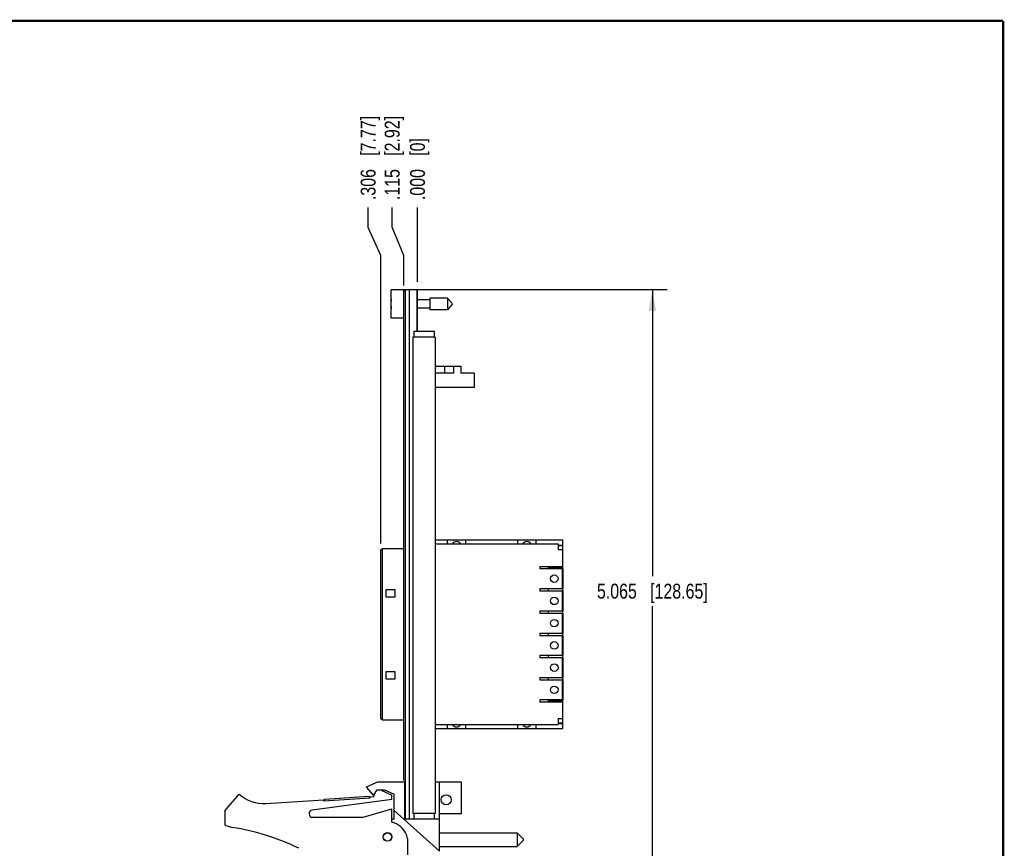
# Model space of a CAD drawing. Header units: inches. Extents: x 0.2 to 16.8, y 0.2 to 10.8.
# Tile 11 of 11: x 8.5 to 16.8, y 3.8 to 10.8. Entities that reach past the tile are written whole.
import ezdxf

# ---------------------------------------------------------------- set-up
doc = ezdxf.new("R2010")
doc.units = ezdxf.units.IN
doc.header["$LTSCALE"] = 0.935
doc.header["$MEASUREMENT"] = 0
doc.layers.get('0').update_dxf_attribs({"linetype": 'CONTINUOUS'})
doc.layers.add('DIMENSIONS', color=7, linetype='CONTINUOUS')
doc.styles.get("Standard").update_dxf_attribs({"font": 'txt', "width": 0.8})
doc.dimstyles.new('DIMSTYLE_1', dxfattribs={"dimtxt": 0.125, "dimasz": 0.18, "dimexe": 0.18, "dimexo": 0.0625, "dimgap": 0.09, "dimtad": 0, "dimtih": 1, "dimtoh": 1, "dimdec": 3, "dimzin": 4, "dimdsep": 46, "dimtxsty": 'STANDARD', "dimblk": '_FILLED', "dimblk1": '_FILLED', "dimblk2": '_FILLED', "dimcen": 0.09, "dimadec": 0, "dimazin": 0, "dimtp": 0.01, "dimtm": 0.01, "dimtfac": 1, "dimtdec": 3, "dimtofl": 0, "dimtmove": 0, "dimatfit": 3, "dimldrblk": '_FILLED', "dimfxl": 1, "dimtolj": 1, "dimtzin": 4, "dimarcsym": 0})
doc.dimstyles.new('DIMSTYLE_2', dxfattribs={"dimtxt": 0.125, "dimasz": 0.18, "dimexe": 0.18, "dimexo": 0.0625, "dimgap": 0.09, "dimtad": 0, "dimtih": 1, "dimtoh": 1, "dimdec": 3, "dimzin": 4, "dimdsep": 46, "dimtxsty": 'STANDARD', "dimblk": '_FILLED', "dimblk1": '_FILLED', "dimblk2": '_FILLED', "dimcen": 0.09, "dimadec": 0, "dimazin": 0, "dimtp": 0.01, "dimtm": 0.01, "dimtfac": 1, "dimtdec": 3, "dimtofl": 0, "dimtmove": 0, "dimatfit": 3, "dimldrblk": '_FILLED', "dimfxl": 1, "dimtolj": 1, "dimtzin": 4, "dimarcsym": 0})

# ---------------------------------------------------------------- blocks, each defined once
blk = doc.blocks.new('*D9')
at = {"layer": 'DIMENSIONS', "color": 2, "linetype": 'CONTINUOUS'}
blk.add_line((11.837, 8.5669), (11.837, 9.1919), dxfattribs=at)
at = {"layer": 'DIMENSIONS', "color": 2, "linetype": 'CONTINUOUS', "insert": (11.7745, 9.2544), "char_height": 0.125, "width": 0.825, "attachment_point": 1, "rotation": 90, "line_spacing_factor": 0.9}
blk.add_mtext('.000{\\Ftxt.shx;\\W1.000000;\\H0.125000; }[0]', dxfattribs=at)
blk = doc.blocks.new('_FILLED')
at = {"color": 0, "linetype": 'BYBLOCK'}
blk.add_solid([(0, 0), (-1, 0.174), (-1, -0.174)], dxfattribs=at)
blk = doc.blocks.new('*D10')
at = {"layer": 'DIMENSIONS', "color": 2, "linetype": 'CONTINUOUS'}
for p, q in [((11.6248, 9.0275), (11.6248, 9.1919)), ((11.722, 8.79), (11.6248, 9.0275)), ((11.722, 8.5369), (11.722, 8.79))]:
    blk.add_line(p, q, dxfattribs=at)
at = {"layer": 'DIMENSIONS', "color": 2, "linetype": 'CONTINUOUS', "insert": (11.5623, 9.2544), "char_height": 0.125, "width": 1.125, "attachment_point": 1, "rotation": 90, "line_spacing_factor": 0.9}
blk.add_mtext('.115{\\Ftxt.shx;\\W1.000000;\\H0.125000; }[2.92]', dxfattribs=at)
blk = doc.blocks.new('*D11')
at = {"layer": 'DIMENSIONS', "color": 2, "linetype": 'CONTINUOUS'}
for p, q in [((11.4231, 9.0247), (11.4231, 9.1919)), ((11.531, 8.789), (11.4231, 9.0247)), ((11.531, 6.3715), (11.531, 8.789))]:
    blk.add_line(p, q, dxfattribs=at)
at = {"layer": 'DIMENSIONS', "color": 2, "linetype": 'CONTINUOUS', "insert": (11.3606, 9.2544), "char_height": 0.125, "width": 1.125, "attachment_point": 1, "rotation": 90, "line_spacing_factor": 0.9}
blk.add_mtext('.306{\\Ftxt.shx;\\W1.000000;\\H0.125000; }[7.77]', dxfattribs=at)
blk = doc.blocks.new('*D12')
at = {"layer": 'DIMENSIONS', "color": 2, "linetype": 'CONTINUOUS'}
for p, q in [((11.8295, 8.5044), (13.9324, 8.5044)), ((13.8074, 8.5044), (13.8074, 6.097)), ((13.8074, 3.4396), (13.8074, 5.847)), ((11.7995, 3.4396), (13.9324, 3.4396))]:
    blk.add_line(p, q, dxfattribs=at)
at = {"layer": 'DIMENSIONS', "color": 2, "linetype": 'CONTINUOUS', "xscale": 0.18, "yscale": 0.18, "zscale": 0.18}
for p, rotation in [((13.8074, 8.5044), 90), ((13.8074, 3.4396), 270)]:
    blk.add_blockref('_FILLED', p, dxfattribs=dict(at, rotation=rotation))
at = {"layer": 'DIMENSIONS', "color": 2, "linetype": 'CONTINUOUS', "insert": (13.8074, 6.0345), "char_height": 0.125, "width": 1.425, "attachment_point": 2, "line_spacing_factor": 0.9}
blk.add_mtext('5.065{\\Ftxt.shx;\\W1.000000;\\H0.125000; }[128.65]', dxfattribs=at)

msp = doc.modelspace()

# ---------------------------------------------------------------- linework, layer by layer
at = {"color": 6, "linetype": 'CONTINUOUS'}
for p, q in [((11.617, 8.2639), (11.617, 8.5009)), ((11.737, 8.5009), (11.617, 8.5009)), ((11.722, 4.3844), (11.722, 8.4944)), ((11.737, 8.4944), (11.722, 8.4944)), ((11.737, 4.0614), (11.737, 8.5044)), ((11.737, 8.5044), (11.837, 8.5044)), ((11.767, 8.5044), (11.767, 4.0614)), ((11.832, 8.5044), (11.832, 8.1544)), ((11.837, 8.1544), (11.837, 8.5044)), ((11.9407, 8.4317), (11.9407, 8.3332)), ((12.0888, 8.4317), (11.9407, 8.4317)), ((12.0888, 8.4317), (12.0888, 8.3332)), ((12.1301, 8.3824), (12.0888, 8.4317)), ((11.617, 8.3962), (11.6149, 8.3962)), ((11.6149, 8.3687), (11.617, 8.3687)), ((11.9407, 8.4175), (11.837, 8.4175)), ((11.9407, 8.3474), (11.837, 8.3474)), ((12.1301, 8.3824), (12.0888, 8.3332)), ((11.722, 8.2639), (11.617, 8.2639)), ((12.0888, 8.3332), (11.9407, 8.3332)), ((11.798, 8.1044), (11.798, 4.1044)), ((11.986, 8.1044), (11.798, 8.1044)), ((11.807, 8.1544), (11.807, 8.1044)), ((11.807, 8.1544), (11.977, 8.1544)), ((11.977, 8.1544), (11.977, 8.1044)), ((11.986, 8.1044), (11.986, 4.1044)), ((11.986, 7.8602), (12.202, 7.8602)), ((12.0637, 7.8602), (12.0637, 7.8002)), ((12.139, 7.8602), (12.139, 7.8002)), ((12.202, 7.8602), (12.202, 7.8002)), ((12.139, 7.8002), (11.986, 7.8002)), ((12.312, 7.8002), (12.202, 7.8002)), ((12.312, 7.8002), (12.312, 7.6802)), ((12.312, 7.6802), (11.986, 7.6802)), ((11.986, 6.4026), (13.0574, 6.4026)), ((11.986, 6.3683), (13.016, 6.3683)), ((12.0853, 6.4026), (12.0853, 6.3683)), ((12.2428, 6.3683), (12.2428, 6.4026)), ((12.6759, 6.4026), (12.6759, 6.3683)), ((12.8334, 6.3683), (12.8334, 6.4026)), ((13.016, 6.3683), (13.016, 6.3189)), ((13.0574, 4.8179), (13.0574, 6.4026)), ((11.531, 6.3177), (11.5428, 6.3295)), ((11.531, 4.9028), (11.531, 6.3177)), ((11.5428, 6.3295), (11.722, 6.3295)), ((11.5428, 6.2803), (11.5428, 6.3295)), ((11.5428, 4.9402), (11.5428, 6.2803)), ((13.016, 6.3589), (13.0574, 6.3589)), ((13.016, 6.3543), (13.0574, 6.3543)), ((13.0554, 6.1801), (13.0554, 6.3189)), ((12.8625, 6.1801), (13.0554, 6.1801)), ((12.8625, 6.1801), (12.8625, 6.1602)), ((13.0554, 6.1602), (12.8625, 6.1602)), ((12.9349, 6.1602), (12.9349, 6.1801)), ((13.0574, 6.1703), (12.9349, 6.1703)), ((13.0519, 6.1602), (13.0519, 5.9933)), ((13.0554, 6.1602), (13.0554, 5.9933)), ((11.5704, 5.9842), (11.5704, 5.9252)), ((11.6491, 5.9842), (11.5704, 5.9842)), ((11.6491, 5.9252), (11.6491, 5.9842)), ((12.8625, 5.9933), (13.0554, 5.9933)), ((12.8625, 5.9933), (12.8625, 5.9736)), ((12.8625, 5.9736), (13.0554, 5.9736)), ((12.9349, 5.9736), (12.9349, 5.9933)), ((13.0519, 5.9736), (13.0519, 5.8067)), ((13.0554, 5.9736), (13.0554, 5.8067)), ((11.5704, 5.9252), (11.6491, 5.9252)), ((12.9349, 5.787), (12.9349, 5.8067)), ((13.0519, 5.787), (13.0519, 5.6201)), ((13.0554, 5.787), (13.0554, 5.6201)), ((12.9349, 5.6004), (12.9349, 5.6201)), ((13.0519, 5.6004), (13.0519, 5.4335)), ((13.0554, 5.6004), (13.0554, 5.4335)), ((12.9349, 5.4138), (12.9349, 5.4335)), ((13.0519, 5.4138), (13.0519, 5.2468)), ((13.0554, 5.4138), (13.0554, 5.2468)), ((11.6491, 5.2953), (11.5704, 5.2953)), ((11.5704, 5.2953), (11.5704, 5.2362)), ((11.6491, 5.2362), (11.6491, 5.2953)), ((11.5704, 5.2362), (11.6491, 5.2362)), ((12.8625, 5.2468), (13.0554, 5.2468)), ((12.8625, 5.2468), (12.8625, 5.2272)), ((12.8625, 5.2272), (13.0554, 5.2272)), ((12.9349, 5.2272), (12.9349, 5.2468)), ((13.0519, 5.2272), (13.0519, 5.0602)), ((13.0554, 5.2272), (13.0554, 5.0602)), ((13.0554, 5.0602), (12.8625, 5.0602)), ((12.8625, 5.0602), (12.8625, 5.0404)), ((13.0554, 5.0404), (12.8625, 5.0404)), ((12.9349, 5.0404), (12.9349, 5.0602)), ((12.9349, 5.0502), (13.0574, 5.0502)), ((13.0554, 4.9016), (13.0554, 5.0404)), ((11.531, 4.9028), (11.5428, 4.8909)), ((11.5428, 4.8909), (11.5428, 4.9402)), ((11.5428, 4.8909), (11.722, 4.8909)), ((13.016, 4.9016), (13.016, 4.8522)), ((11.986, 4.8522), (13.016, 4.8522)), ((11.986, 4.8179), (13.0574, 4.8179)), ((12.0853, 4.8522), (12.0853, 4.8179)), ((12.2428, 4.8179), (12.2428, 4.8522)), ((12.6759, 4.8522), (12.6759, 4.8179)), ((12.8334, 4.8179), (12.8334, 4.8522)), ((13.016, 4.8661), (13.0574, 4.8661)), ((13.016, 4.8616), (13.0574, 4.8616)), ((11.502, 4.3686), (11.407, 4.3256)), ((11.407, 4.3256), (11.467, 4.2556)), ((11.732, 4.3686), (11.502, 4.3686)), ((11.528, 4.3056), (11.622, 4.2586)), ((11.5602, 4.3056), (11.642, 4.2686)), ((12.207, 4.3687), (11.986, 4.3687)), ((12.023, 3.7896), (12.023, 4.3687)), ((12.207, 4.1057), (12.207, 4.3687)), ((10.222, 4.1286), (10.342, 4.2686)), ((10.5656, 4.1893), (11.0509, 4.2211)), ((11.622, 4.2236), (10.953, 4.1334)), ((11.0515, 4.2111), (11.4407, 4.2366)), ((11.058, 4.2265), (11.4322, 4.251)), ((11.059, 4.2116), (11.058, 4.2265)), ((11.4332, 4.2361), (11.4322, 4.251)), ((11.4401, 4.2465), (11.472, 4.2486)), ((11.472, 4.2632), (11.472, 4.2486)), ((11.622, 4.2236), (11.622, 4.2586)), ((11.642, 4.0586), (11.642, 4.2686)), ((11.382, 4.0736), (11.622, 4.1436)), ((11.622, 4.0336), (11.622, 4.1436)), ((12.023, 3.7896), (11.642, 4.1303)), ((10.222, 4.1286), (10.222, 4.0086)), ((10.957, 4.0736), (11.382, 4.0736)), ((11.642, 4.0586), (11.622, 4.0586)), ((12.023, 4.0586), (11.732, 4.0586)), ((11.737, 4.0614), (11.977, 4.0614)), ((11.986, 4.1044), (11.798, 4.1044)), ((11.807, 4.1044), (11.807, 4.0614)), ((11.837, 4.0614), (11.837, 4.0586)), ((11.977, 4.1044), (11.977, 4.0614)), ((12.023, 4.1057), (12.207, 4.1057)), ((10.222, 4.0086), (10.284, 3.9891)), ((12.023, 3.9434), (12.673, 3.9435)), ((12.723, 3.8935), (12.673, 3.9435)), ((12.673, 3.9435), (12.673, 3.8285)), ((12.723, 3.8935), (12.723, 3.8785)), ((11.757, 3.7586), (11.757, 3.8594)), ((12.023, 3.8284), (12.673, 3.8285)), ((12.723, 3.8785), (12.673, 3.8285))]:
    msp.add_line(p, q, dxfattribs=at)
at = {"color": 7, "linetype": 'CONTINUOUS'}
for p, q in [((13.0554, 6.3189), (13.016, 6.3189)), ((12.8625, 5.8067), (13.0554, 5.8067)), ((12.8625, 5.8067), (12.8625, 5.787)), ((12.8625, 5.787), (13.0554, 5.787)), ((12.8625, 5.6201), (13.0554, 5.6201)), ((12.8625, 5.6201), (12.8625, 5.6004)), ((12.8625, 5.6004), (13.0554, 5.6004)), ((12.8625, 5.4335), (13.0554, 5.4335)), ((12.8625, 5.4335), (12.8625, 5.4138)), ((12.8625, 5.4138), (13.0554, 5.4138)), ((13.016, 4.9016), (13.0554, 4.9016)), ((11.737, 4.3844), (11.722, 4.3844)), ((11.467, 4.2556), (11.5002, 4.3056)), ((11.5002, 4.3056), (11.5602, 4.3056)), ((11.732, 4.0586), (11.732, 4.3686)), ((11.0515, 4.2111), (11.0509, 4.2211)), ((11.4407, 4.2366), (11.4401, 4.2465))]:
    msp.add_line(p, q, dxfattribs=at)
at = {"color": 7, "linetype": 'CONTINUOUS', "const_width": 0.02}
for points in [[(16.75, 10.7586), (0.25, 10.7586)], [(16.75, 0.2586), (16.75, 10.7586)]]:
    msp.add_lwpolyline(points, dxfattribs=at)
at = {"color": 6, "linetype": 'CONTINUOUS'}
for centre, radius in [((12.9845, 6.0768), 0.0315), ((12.9845, 5.8902), 0.0315), ((12.9845, 5.7035), 0.0315), ((12.9845, 5.5169), 0.0315), ((12.9845, 5.3303), 0.0315), ((12.9845, 5.1437), 0.0315), ((12.078, 4.2211), 0.0425), ((11.585, 3.9086), 0.0365), ((11.585, 3.9086), 0.035)]:
    msp.add_circle(centre, radius, dxfattribs=at)
for centre, radius, start, end in [((11.9273, 8.3824), 0.3127, 172.94319, 177.47432), ((11.9273, 8.3824), 0.3127, 182.52568, 187.0613), ((12.1641, 6.3484), 0.0394, 30.42341, 149.57659), ((12.7546, 6.3484), 0.0394, 30.42341, 149.57659), ((12.1641, 4.872), 0.0394, 210.42341, 329.57659), ((12.7546, 4.872), 0.0394, 210.42341, 329.57659), ((10.5459, 4.4886), 0.3, 227.16695, 273.7471), ((10.957, 4.1036), 0.03, 97.68487, 270.00038), ((9.9607, 1.9891), 2.026, 64.21484, 80.81707), ((11.577, 3.8594), 0.18, 23.58629, 75.52287), ((11.577, 3.8594), 0.18, 11.77576, 15.57187)]:
    msp.add_arc(centre, radius, start, end, dxfattribs=at)
at = {"color": 7, "linetype": 'CONTINUOUS'}
for start, end in [(63.74149, 75.52287), (51.93243, 59.96496), (40.05802, 47.48912), (28.0369, 35.46326), (15.57187, 23.58629), (0.00038, 11.77576)]:
    msp.add_arc((11.577, 3.8594), 0.18, start, end, dxfattribs=at)

# ---------------------------------------------------------------- dimensions: what is measured, and where the dimension line sits
at = {"layer": 'DIMENSIONS', "color": 2, "linetype": 'CONTINUOUS'}
for feature_location, offset, dtype, origin, picture, middle in [((11.531, 6.3715), (-0.1079, 2.8204), 0, (11.837, 6.2803), '*D11', (11.4231, 9.8169)), ((11.7219903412, 8.5369444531), (-0.097157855, 0.655), 0, (11.8369903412, 8.4744444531), '*D10', (11.6248324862, 9.8169444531)), ((11.8369903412, 8.5669444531), (0, 0.625), 1, (11.8369903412, 8.5044444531), '*D9', (11.8369903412, 9.6669444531))]:
    dim = msp.add_ordinate_dim(feature_location=feature_location, offset=offset, dtype=dtype, origin=origin, dimstyle='DIMSTYLE_1', dxfattribs=at)
    dim.commit()
    dim.dimension.update_dxf_attribs({"geometry": picture, "text_midpoint": middle})
dim = msp.add_linear_dim(base=(13.8074, 3.4396), p1=(11.8295, 8.5044), p2=(11.7995, 3.4396), angle=270, dimstyle='DIMSTYLE_2', dxfattribs=at)
dim.commit()
dim.dimension.update_dxf_attribs({"geometry": '*D12', "text_midpoint": (13.6574, 5.972), "dimtype": 160})

doc.saveas('drawing.dxf')
